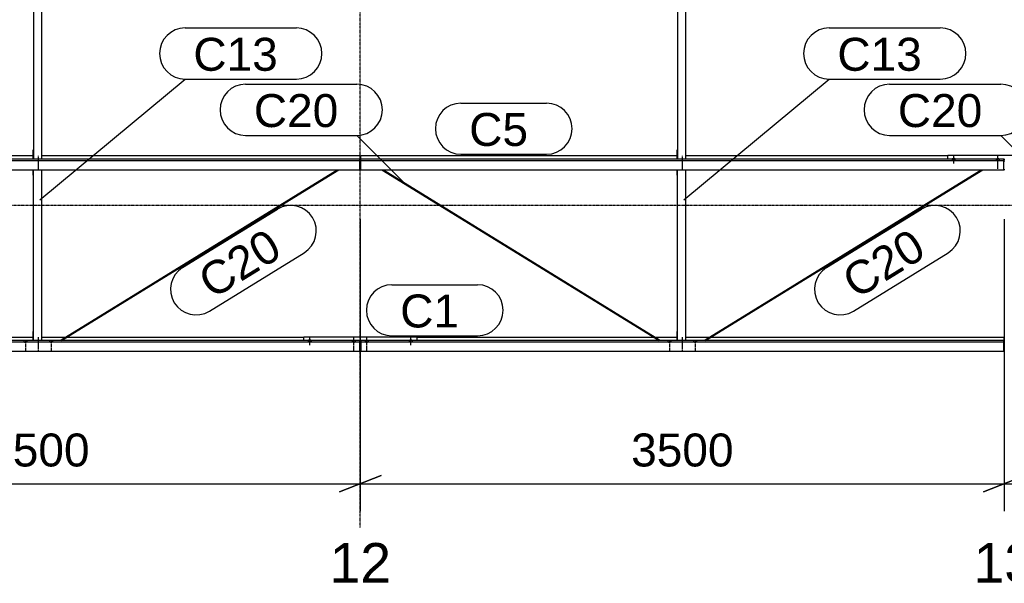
# Model space of a CAD drawing. Header units: millimetres. Extents: x -4888 to 73862, y -29046 to 15504.
# Tile 52 of 111: x 36649 to 42000, y -2054 to 1009. Entities that reach past the tile are written whole.
import ezdxf

# ---------------------------------------------------------------- set-up
doc = ezdxf.new("R2010")
doc.units = ezdxf.units.MM
doc.linetypes.add('DXK_LINE_DOT2', pattern=[3.9198, 1.9599, -1.9599])
doc.linetypes.add('DXK_LINE_DOT3', pattern=[5.9187, 2.979, -0.9799, 0.9799, -0.9799])
doc.styles.add('Arial', font='ARIAL.TTF', dxfattribs={"height": 0.2})

# ---------------------------------------------------------------- blocks, each defined once
blk = doc.blocks.new('Bolt-1953139-18630 - 1282')
at = {"color": 5, "linetype": 'DXK_LINE_DOT2'}
blk.add_line((40250, -717.3), (40250, -759.6), dxfattribs=at)
blk = doc.blocks.new('Part-1953139-18626 - 1282')
at = {"color": 3, "linetype": 'Continuous'}
for p, q in [((40222, 163.5), (40222, 193.1)), ((40222, 163.5), (40224, 163.5)), ((40224, 163.5), (40224, 193.1)), ((40224, -734.9), (40224, 163.5)), ((40269, -734.9), (40269, 193.1)), ((40222, -734.9), (40222, -685.6)), ((40222, -685.6), (40224, -685.6))]:
    blk.add_line(p, q, dxfattribs=at)
blk = doc.blocks.new('GridLine-1953139-4952 - 1282')
at = {"color": 174, "linetype": 'DXK_LINE_DOT3'}
blk.add_line((38500, -1750), (38500, 12340), dxfattribs=at)
at = {"color": 136, "linetype": 'Continuous', "style": 'Arial'}
blk.add_text('12', height=214.89, dxfattribs=at).set_placement((38333.2, -2050))
blk = doc.blocks.new('Part-1953139-17150 - 1282')
at = {"color": 3, "linetype": 'Continuous'}
for p, q in [((38503, -734.9), (38503, -793.2)), ((41997, -734.9), (38503, -734.9)), ((38503, -742.4), (41997, -742.4)), ((38807, -716.2), (40093.5, -716.2)), ((40102.6, -716.2), (40222, -716.2)), ((40269, -716.2), (40397.4, -716.2)), ((40406.5, -716.2), (41997, -716.2)), ((41997, -716.2), (41997, -734.9)), ((41997, -793.2), (41997, -734.9)), ((38503, -793.2), (41997, -793.2))]:
    blk.add_line(p, q, dxfattribs=at)
blk = doc.blocks.new('Part-1953139-17136 - 1282')
at = {"color": 3, "linetype": 'Continuous'}
for p, q in [((35003, -734.9), (35003, -716.2)), ((35003, -716.2), (36593.5, -716.2)), ((35003, -793.2), (35003, -734.9)), ((38497, -734.9), (35003, -734.9)), ((35003, -742.4), (38497, -742.4)), ((36602.6, -716.2), (36722, -716.2)), ((36769, -716.2), (36897.4, -716.2)), ((36906.5, -716.2), (38193, -716.2)), ((38497, -793.2), (38497, -734.9)), ((35003, -793.2), (38497, -793.2))]:
    blk.add_line(p, q, dxfattribs=at)
blk = doc.blocks.new('Bolt-1953139-18021 - 1282')
at = {"color": 5, "linetype": 'Continuous'}
for p, q in [((41965, 228), (41965, 270.3)), ((41956.2, 248.6), (41956, 248.2)), ((41956, 248.2), (41956, 247.7)), ((41956, 247.7), (41956, 247.2)), ((41956, 247.2), (41956.2, 246.8)), ((41956.4, 249.1), (41956.2, 248.6)), ((41956.2, 246.8), (41956.4, 246.3)), ((41956.7, 249.5), (41956.4, 249.1)), ((41956.4, 246.3), (41956.7, 245.9)), ((41957.1, 250), (41956.7, 249.5)), ((41956.7, 245.9), (41957.1, 245.4)), ((41957.5, 250.4), (41957.1, 250)), ((41957.1, 245.4), (41957.5, 245)), ((41958, 250.7), (41957.5, 250.4)), ((41957.5, 245), (41958, 244.7)), ((41958.6, 251.1), (41958, 250.7)), ((41958, 244.7), (41958.6, 244.3)), ((41959.3, 251.4), (41958.6, 251.1)), ((41958.6, 244.3), (41959.3, 244)), ((41960, 251.7), (41959.3, 251.4)), ((41959.3, 244), (41960, 243.7)), ((41960.8, 251.9), (41960, 251.7)), ((41960, 243.7), (41960.8, 243.5)), ((41961.6, 252.1), (41960.8, 251.9)), ((41960.8, 243.5), (41961.6, 243.3)), ((41962.4, 252.3), (41961.6, 252.1)), ((41961.6, 243.3), (41962.4, 243.1)), ((41963.2, 252.4), (41962.4, 252.3)), ((41962.4, 243.1), (41963.2, 243)), ((41964.1, 252.5), (41963.2, 252.4)), ((41963.2, 243), (41964.1, 242.9)), ((41965, 252.5), (41964.1, 252.5)), ((41964.1, 242.9), (41965, 242.9)), ((41965.9, 252.5), (41965, 252.5)), ((41965, 242.9), (41965.9, 242.9)), ((41966.8, 252.4), (41965.9, 252.5)), ((41965.9, 242.9), (41966.8, 243)), ((41967.6, 252.3), (41966.8, 252.4)), ((41966.8, 243), (41967.6, 243.1)), ((41968.4, 252.1), (41967.6, 252.3)), ((41967.6, 243.1), (41968.4, 243.3)), ((41969.2, 251.9), (41968.4, 252.1)), ((41968.4, 243.3), (41969.2, 243.5)), ((41970, 251.7), (41969.2, 251.9)), ((41969.2, 243.5), (41970, 243.7)), ((41970.7, 251.4), (41970, 251.7)), ((41970, 243.7), (41970.7, 244)), ((41971.4, 251.1), (41970.7, 251.4)), ((41970.7, 244), (41971.4, 244.3)), ((41972, 250.7), (41971.4, 251.1)), ((41971.4, 244.3), (41972, 244.7)), ((41972.5, 250.4), (41972, 250.7)), ((41972, 244.7), (41972.5, 245)), ((41972.9, 250), (41972.5, 250.4)), ((41972.5, 245), (41972.9, 245.4)), ((41973.3, 249.5), (41972.9, 250)), ((41972.9, 245.4), (41973.3, 245.9)), ((41973.6, 249.1), (41973.3, 249.5)), ((41973.3, 245.9), (41973.6, 246.3)), ((41973.8, 248.6), (41973.6, 249.1)), ((41973.6, 246.3), (41973.8, 246.8)), ((41974, 248.2), (41973.8, 248.6)), ((41973.8, 246.8), (41974, 247.2)), ((41974, 247.7), (41974, 248.2)), ((41974, 247.2), (41974, 247.7))]:
    blk.add_line(p, q, dxfattribs=at)
blk = doc.blocks.new('Bolt-1953139-19030 - 1282')
at = {"color": 5, "linetype": 'Continuous'}
for p, q in [((40311.2, -737.7), (40311, -738.1)), ((40311, -738.1), (40311, -738.6)), ((40311, -738.6), (40311, -739.1)), ((40311, -739.1), (40311.2, -739.5)), ((40311.4, -737.2), (40311.2, -737.7)), ((40311.2, -739.5), (40311.4, -740)), ((40311.7, -736.8), (40311.4, -737.2)), ((40311.4, -740), (40311.7, -740.4)), ((40312.1, -736.3), (40311.7, -736.8)), ((40311.7, -740.4), (40312.1, -740.8)), ((40312.5, -735.9), (40312.1, -736.3)), ((40312.1, -740.8), (40312.5, -741.2)), ((40313, -735.5), (40312.5, -735.9)), ((40312.5, -741.2), (40313, -741.6)), ((40313.6, -735.2), (40313, -735.5)), ((40313, -741.6), (40313.6, -742)), ((40314.3, -734.9), (40313.6, -735.2)), ((40313.6, -742), (40314.3, -742.3)), ((40315, -734.6), (40314.3, -734.9)), ((40314.3, -742.3), (40315, -742.6)), ((40315.8, -734.4), (40315, -734.6)), ((40315, -742.6), (40315.8, -742.8)), ((40316.6, -734.2), (40315.8, -734.4)), ((40315.8, -742.8), (40316.6, -743)), ((40317.4, -734), (40316.6, -734.2)), ((40316.6, -743), (40317.4, -743.2)), ((40318.2, -733.9), (40317.4, -734)), ((40317.4, -743.2), (40318.2, -743.3)), ((40319.1, -733.8), (40318.2, -733.9)), ((40318.2, -743.3), (40319.1, -743.4)), ((40320, -733.8), (40319.1, -733.8)), ((40319.1, -743.4), (40320, -743.4)), ((40320.9, -733.8), (40320, -733.8)), ((40320, -735.2), (40320, -743.3)), ((40320, -743.4), (40320.9, -743.4)), ((40321.8, -733.9), (40320.9, -733.8)), ((40320.9, -743.4), (40321.8, -743.3)), ((40322.6, -734), (40321.8, -733.9)), ((40321.8, -743.3), (40322.6, -743.2)), ((40323.4, -734.2), (40322.6, -734)), ((40322.6, -743.2), (40323.4, -743)), ((40324.2, -734.4), (40323.4, -734.2)), ((40323.4, -743), (40324.2, -742.8)), ((40325, -734.6), (40324.2, -734.4)), ((40324.2, -742.8), (40325, -742.6)), ((40325.7, -734.9), (40325, -734.6)), ((40325, -742.6), (40325.7, -742.3)), ((40326.4, -735.2), (40325.7, -734.9)), ((40325.7, -742.3), (40326.4, -742)), ((40327, -735.5), (40326.4, -735.2)), ((40326.4, -742), (40327, -741.6)), ((40327.5, -735.9), (40327, -735.5)), ((40327, -741.6), (40327.5, -741.2)), ((40327.9, -736.3), (40327.5, -735.9)), ((40327.5, -741.2), (40327.9, -740.8)), ((40328.3, -736.8), (40327.9, -736.3)), ((40327.9, -740.8), (40328.3, -740.4)), ((40328.6, -737.2), (40328.3, -736.8)), ((40328.3, -740.4), (40328.6, -740)), ((40328.8, -737.7), (40328.6, -737.2)), ((40328.6, -740), (40328.8, -739.5)), ((40329, -738.1), (40328.8, -737.7)), ((40328.8, -739.5), (40329, -739.1)), ((40329, -738.6), (40329, -738.1)), ((40329, -739.1), (40329, -738.6))]:
    blk.add_line(p, q, dxfattribs=at)
blk = doc.blocks.new('GridLine-1953139-4953 - 1282')
at = {"color": 136, "linetype": 'Continuous', "style": 'Arial'}
blk.add_text('13', height=214.89, dxfattribs=at).set_placement((41833.2, -2050))
blk = doc.blocks.new('GridLine-1953139-4960 - 1282')
at = {"color": 174, "linetype": 'DXK_LINE_DOT3'}
blk.add_line((-1750, 0), (64750, 0), dxfattribs=at)
blk = doc.blocks.new('Part-1953139-17137 - 1282')
at = {"color": 3, "linetype": 'Continuous'}
for p, q in [((35307, 270), (36722, 270)), ((36769, 270), (38497, 270)), ((38497, 270), (38497, 251.4)), ((35003, 251.4), (35003, 193.1)), ((38497, 251.4), (35003, 251.4)), ((35003, 243.9), (38497, 243.9)), ((38497, 193.1), (38497, 251.4)), ((35003, 193.1), (38497, 193.1))]:
    blk.add_line(p, q, dxfattribs=at)
blk = doc.blocks.new('Part-1953139-17151 - 1282')
at = {"color": 3, "linetype": 'Continuous'}
for p, q in [((38503, 251.4), (38503, 270)), ((38503, 270), (40222, 270)), ((40269, 270), (41693, 270)), ((38503, 193.1), (38503, 251.4)), ((41997, 251.4), (38503, 251.4)), ((38503, 243.9), (41997, 243.9)), ((41997, 193.1), (41997, 251.4)), ((38503, 193.1), (41997, 193.1))]:
    blk.add_line(p, q, dxfattribs=at)
blk = doc.blocks.new('Bolt-1953139-18022 - 1282')
at = {"color": 5, "linetype": 'DXK_LINE_DOT2'}
blk.add_line((41965, 198.2), (41965, 240.5), dxfattribs=at)
blk = doc.blocks.new('Part-1953139-17990 - 1282')
at = {"color": 3, "linetype": 'Continuous'}
for p, q in [((38193, -734.9), (38193, -713.8)), ((38193, -713.8), (38807, -713.8)), ((38497, -735.7), (38503, -735.7)), ((38497, -744.2), (38503, -744.2)), ((38807, -713.8), (38807, -734.9)), ((38497, -790.7), (38503, -790.7))]:
    blk.add_line(p, q, dxfattribs=at)
blk = doc.blocks.new('Bolt-1953139-17996 - 1282')
at = {"color": 5, "linetype": 'Continuous'}
for p, q in [((38216.2, -736.3), (38216, -736.8)), ((38216, -736.8), (38216, -737.2)), ((38216, -737.2), (38216, -737.7)), ((38216, -737.7), (38216.2, -738.2)), ((38216.4, -735.8), (38216.2, -736.3)), ((38216.2, -738.2), (38216.4, -738.6)), ((38216.7, -735.4), (38216.4, -735.8)), ((38216.4, -738.6), (38216.7, -739.1)), ((38217.1, -735), (38216.7, -735.4)), ((38216.7, -739.1), (38217.1, -739.5)), ((38217.5, -734.6), (38217.1, -735)), ((38217.1, -739.5), (38217.5, -739.9)), ((38218, -734.2), (38217.5, -734.6)), ((38217.5, -739.9), (38218, -740.3)), ((38218.6, -733.8), (38218, -734.2)), ((38218, -740.3), (38218.6, -740.6)), ((38219.3, -733.5), (38218.6, -733.8)), ((38218.6, -740.6), (38219.3, -740.9)), ((38220, -733.3), (38219.3, -733.5)), ((38219.3, -740.9), (38220, -741.2)), ((38220.8, -733), (38220, -733.3)), ((38220, -741.2), (38220.8, -741.5)), ((38221.6, -732.8), (38220.8, -733)), ((38220.8, -741.5), (38221.6, -741.7)), ((38222.4, -732.7), (38221.6, -732.8)), ((38221.6, -741.7), (38222.4, -741.8)), ((38223.2, -732.5), (38222.4, -732.7)), ((38222.4, -741.8), (38223.2, -741.9)), ((38224.1, -732.5), (38223.2, -732.5)), ((38223.2, -741.9), (38224.1, -742)), ((38225, -732.4), (38224.1, -732.5)), ((38224.1, -742), (38225, -742)), ((38225, -759.8), (38225, -717.4)), ((38225.9, -732.5), (38225, -732.4)), ((38225, -742), (38225.9, -742)), ((38226.8, -732.5), (38225.9, -732.5)), ((38225.9, -742), (38226.8, -741.9)), ((38227.6, -732.7), (38226.8, -732.5)), ((38226.8, -741.9), (38227.6, -741.8)), ((38228.4, -732.8), (38227.6, -732.7)), ((38227.6, -741.8), (38228.4, -741.7)), ((38229.2, -733), (38228.4, -732.8)), ((38228.4, -741.7), (38229.2, -741.5)), ((38230, -733.3), (38229.2, -733)), ((38229.2, -741.5), (38230, -741.2)), ((38230.7, -733.5), (38230, -733.3)), ((38230, -741.2), (38230.7, -740.9)), ((38231.4, -733.8), (38230.7, -733.5)), ((38230.7, -740.9), (38231.4, -740.6)), ((38232, -734.2), (38231.4, -733.8)), ((38231.4, -740.6), (38232, -740.3)), ((38232.5, -734.6), (38232, -734.2)), ((38232, -740.3), (38232.5, -739.9)), ((38232.9, -735), (38232.5, -734.6)), ((38232.5, -739.9), (38232.9, -739.5)), ((38233.3, -735.4), (38232.9, -735)), ((38232.9, -739.5), (38233.3, -739.1)), ((38233.6, -735.8), (38233.3, -735.4)), ((38233.3, -739.1), (38233.6, -738.6)), ((38233.8, -736.3), (38233.6, -735.8)), ((38233.6, -738.6), (38233.8, -738.2)), ((38234, -736.8), (38233.8, -736.3)), ((38233.8, -738.2), (38234, -737.7)), ((38234, -737.2), (38234, -736.8)), ((38234, -737.7), (38234, -737.2))]:
    blk.add_line(p, q, dxfattribs=at)
blk = doc.blocks.new('Bolt-1953139-18627 - 1282')
at = {"color": 5, "linetype": 'DXK_LINE_DOT2'}
blk.add_line((40250, 238.4), (40250, 196), dxfattribs=at)
blk = doc.blocks.new('Bolt-1953139-18629 - 1282')
at = {"color": 5, "linetype": 'DXK_LINE_DOT2'}
blk.add_line((40250, -747.1), (40250, -789.4), dxfattribs=at)
blk = doc.blocks.new('Bolt-1953139-18589 - 1282')
at = {"color": 5, "linetype": 'DXK_LINE_DOT2'}
blk.add_line((36750, -747.1), (36750, -789.4), dxfattribs=at)
blk = doc.blocks.new('Bolt-1953139-18587 - 1282')
at = {"color": 5, "linetype": 'DXK_LINE_DOT2'}
blk.add_line((36750, 238.4), (36750, 196), dxfattribs=at)
blk = doc.blocks.new('Bolt-1953139-17993 - 1282')
at = {"color": 5, "linetype": 'Continuous'}
for p, q in [((38456.2, -737.7), (38456, -738.1)), ((38456, -738.1), (38456, -738.6)), ((38456, -738.6), (38456, -739.1)), ((38456, -739.1), (38456.2, -739.5)), ((38456.4, -737.2), (38456.2, -737.7)), ((38456.2, -739.5), (38456.4, -740)), ((38456.7, -736.8), (38456.4, -737.2)), ((38456.4, -740), (38456.7, -740.4)), ((38457.1, -736.3), (38456.7, -736.8)), ((38456.7, -740.4), (38457.1, -740.8)), ((38457.5, -735.9), (38457.1, -736.3)), ((38457.1, -740.8), (38457.5, -741.3)), ((38458, -735.6), (38457.5, -735.9)), ((38457.5, -741.3), (38458, -741.6)), ((38458.6, -735.2), (38458, -735.6)), ((38458, -741.6), (38458.6, -742)), ((38459.3, -734.9), (38458.6, -735.2)), ((38458.6, -742), (38459.3, -742.3)), ((38460, -734.6), (38459.3, -734.9)), ((38459.3, -742.3), (38460, -742.6)), ((38460.8, -734.4), (38460, -734.6)), ((38460, -742.6), (38460.8, -742.8)), ((38461.6, -734.2), (38460.8, -734.4)), ((38460.8, -742.8), (38461.6, -743)), ((38462.4, -734), (38461.6, -734.2)), ((38461.6, -743), (38462.4, -743.2)), ((38463.2, -733.9), (38462.4, -734)), ((38462.4, -743.2), (38463.2, -743.3)), ((38464.1, -733.8), (38463.2, -733.9)), ((38463.2, -743.3), (38464.1, -743.4)), ((38465, -733.8), (38464.1, -733.8)), ((38464.1, -743.4), (38465, -743.4)), ((38465, -758.3), (38465, -716)), ((38465.9, -733.8), (38465, -733.8)), ((38465, -743.4), (38465.9, -743.4)), ((38466.8, -733.9), (38465.9, -733.8)), ((38465.9, -743.4), (38466.8, -743.3)), ((38467.6, -734), (38466.8, -733.9)), ((38466.8, -743.3), (38467.6, -743.2)), ((38468.4, -734.2), (38467.6, -734)), ((38467.6, -743.2), (38468.4, -743)), ((38469.2, -734.4), (38468.4, -734.2)), ((38468.4, -743), (38469.2, -742.8)), ((38470, -734.6), (38469.2, -734.4)), ((38469.2, -742.8), (38470, -742.6)), ((38470.7, -734.9), (38470, -734.6)), ((38470, -742.6), (38470.7, -742.3)), ((38471.4, -735.2), (38470.7, -734.9)), ((38470.7, -742.3), (38471.4, -742)), ((38472, -735.6), (38471.4, -735.2)), ((38471.4, -742), (38472, -741.6)), ((38472.5, -735.9), (38472, -735.6)), ((38472, -741.6), (38472.5, -741.3)), ((38472.9, -736.3), (38472.5, -735.9)), ((38472.5, -741.3), (38472.9, -740.8)), ((38473.3, -736.8), (38472.9, -736.3)), ((38472.9, -740.8), (38473.3, -740.4)), ((38473.6, -737.2), (38473.3, -736.8)), ((38473.3, -740.4), (38473.6, -740)), ((38473.8, -737.7), (38473.6, -737.2)), ((38473.6, -740), (38473.8, -739.5)), ((38474, -738.1), (38473.8, -737.7)), ((38473.8, -739.5), (38474, -739.1)), ((38474, -738.6), (38474, -738.1)), ((38474, -739.1), (38474, -738.6))]:
    blk.add_line(p, q, dxfattribs=at)
blk = doc.blocks.new('Bolt-1953139-17991 - 1282')
at = {"color": 5, "linetype": 'Continuous'}
for p, q in [((38526.2, -737.7), (38526, -738.1)), ((38526, -738.1), (38526, -738.6)), ((38526, -738.6), (38526, -739.1)), ((38526, -739.1), (38526.2, -739.5)), ((38526.4, -737.2), (38526.2, -737.7)), ((38526.2, -739.5), (38526.4, -740)), ((38526.7, -736.8), (38526.4, -737.2)), ((38526.4, -740), (38526.7, -740.4)), ((38527.1, -736.3), (38526.7, -736.8)), ((38526.7, -740.4), (38527.1, -740.8)), ((38527.5, -735.9), (38527.1, -736.3)), ((38527.1, -740.8), (38527.5, -741.2)), ((38528, -735.5), (38527.5, -735.9)), ((38527.5, -741.2), (38528, -741.6)), ((38528.6, -735.2), (38528, -735.5)), ((38528, -741.6), (38528.6, -742)), ((38529.3, -734.9), (38528.6, -735.2)), ((38528.6, -742), (38529.3, -742.3)), ((38530, -734.6), (38529.3, -734.9)), ((38529.3, -742.3), (38530, -742.6)), ((38530.8, -734.4), (38530, -734.6)), ((38530, -742.6), (38530.8, -742.8)), ((38531.6, -734.2), (38530.8, -734.4)), ((38530.8, -742.8), (38531.6, -743)), ((38532.4, -734), (38531.6, -734.2)), ((38531.6, -743), (38532.4, -743.2)), ((38533.2, -733.9), (38532.4, -734)), ((38532.4, -743.2), (38533.2, -743.3)), ((38534.1, -733.8), (38533.2, -733.9)), ((38533.2, -743.3), (38534.1, -743.4)), ((38535, -733.8), (38534.1, -733.8)), ((38534.1, -743.4), (38535, -743.4)), ((38535, -758.3), (38535, -716)), ((38535.9, -733.8), (38535, -733.8)), ((38535, -743.4), (38535.9, -743.4)), ((38536.8, -733.9), (38535.9, -733.8)), ((38535.9, -743.4), (38536.8, -743.3)), ((38537.6, -734), (38536.8, -733.9)), ((38536.8, -743.3), (38537.6, -743.2)), ((38538.4, -734.2), (38537.6, -734)), ((38537.6, -743.2), (38538.4, -743)), ((38539.2, -734.4), (38538.4, -734.2)), ((38538.4, -743), (38539.2, -742.8)), ((38540, -734.6), (38539.2, -734.4)), ((38539.2, -742.8), (38540, -742.6)), ((38540.7, -734.9), (38540, -734.6)), ((38540, -742.6), (38540.7, -742.3)), ((38541.4, -735.2), (38540.7, -734.9)), ((38540.7, -742.3), (38541.4, -742)), ((38542, -735.5), (38541.4, -735.2)), ((38541.4, -742), (38542, -741.6)), ((38542.5, -735.9), (38542, -735.5)), ((38542, -741.6), (38542.5, -741.2)), ((38542.9, -736.3), (38542.5, -735.9)), ((38542.5, -741.2), (38542.9, -740.8)), ((38543.3, -736.8), (38542.9, -736.3)), ((38542.9, -740.8), (38543.3, -740.4)), ((38543.6, -737.2), (38543.3, -736.8)), ((38543.3, -740.4), (38543.6, -740)), ((38543.8, -737.7), (38543.6, -737.2)), ((38543.6, -740), (38543.8, -739.5)), ((38544, -738.1), (38543.8, -737.7)), ((38543.8, -739.5), (38544, -739.1)), ((38544, -738.6), (38544, -738.1)), ((38544, -739.1), (38544, -738.6))]:
    blk.add_line(p, q, dxfattribs=at)
blk = doc.blocks.new('Bolt-1953139-17992 - 1282')
at = {"color": 5, "linetype": 'DXK_LINE_DOT2'}
blk.add_line((38535, -788.1), (38535, -745.8), dxfattribs=at)
blk = doc.blocks.new('Bolt-1953139-17994 - 1282')
at = {"color": 5, "linetype": 'DXK_LINE_DOT2'}
blk.add_line((38465, -788.1), (38465, -745.8), dxfattribs=at)
blk = doc.blocks.new('Bolt-1953139-17995 - 1282')
at = {"color": 5, "linetype": 'Continuous'}
for p, q in [((38766.2, -736.3), (38766, -736.8)), ((38766, -736.8), (38766, -737.2)), ((38766, -737.2), (38766, -737.7)), ((38766, -737.7), (38766.2, -738.2)), ((38766.4, -735.8), (38766.2, -736.3)), ((38766.2, -738.2), (38766.4, -738.6)), ((38766.7, -735.4), (38766.4, -735.8)), ((38766.4, -738.6), (38766.7, -739.1)), ((38767.1, -735), (38766.7, -735.4)), ((38766.7, -739.1), (38767.1, -739.5)), ((38767.5, -734.6), (38767.1, -735)), ((38767.1, -739.5), (38767.5, -739.9)), ((38768, -734.2), (38767.5, -734.6)), ((38767.5, -739.9), (38768, -740.3)), ((38768.6, -733.8), (38768, -734.2)), ((38768, -740.3), (38768.6, -740.6)), ((38769.3, -733.5), (38768.6, -733.8)), ((38768.6, -740.6), (38769.3, -740.9)), ((38770, -733.3), (38769.3, -733.5)), ((38769.3, -740.9), (38770, -741.2)), ((38770.8, -733), (38770, -733.3)), ((38770, -741.2), (38770.8, -741.5)), ((38771.6, -732.8), (38770.8, -733)), ((38770.8, -741.5), (38771.6, -741.7)), ((38772.4, -732.7), (38771.6, -732.8)), ((38771.6, -741.7), (38772.4, -741.8)), ((38773.2, -732.5), (38772.4, -732.7)), ((38772.4, -741.8), (38773.2, -741.9)), ((38774.1, -732.5), (38773.2, -732.5)), ((38773.2, -741.9), (38774.1, -742)), ((38775, -732.4), (38774.1, -732.5)), ((38774.1, -742), (38775, -742)), ((38775, -759.8), (38775, -717.4)), ((38775.9, -732.5), (38775, -732.4)), ((38775, -742), (38775.9, -742)), ((38776.8, -732.5), (38775.9, -732.5)), ((38775.9, -742), (38776.8, -741.9)), ((38777.6, -732.7), (38776.8, -732.5)), ((38776.8, -741.9), (38777.6, -741.8)), ((38778.4, -732.8), (38777.6, -732.7)), ((38777.6, -741.8), (38778.4, -741.7)), ((38779.2, -733), (38778.4, -732.8)), ((38778.4, -741.7), (38779.2, -741.5)), ((38780, -733.3), (38779.2, -733)), ((38779.2, -741.5), (38780, -741.2)), ((38780.7, -733.5), (38780, -733.3)), ((38780, -741.2), (38780.7, -740.9)), ((38781.4, -733.8), (38780.7, -733.5)), ((38780.7, -740.9), (38781.4, -740.6)), ((38782, -734.2), (38781.4, -733.8)), ((38781.4, -740.6), (38782, -740.3)), ((38782.5, -734.6), (38782, -734.2)), ((38782, -740.3), (38782.5, -739.9)), ((38782.9, -735), (38782.5, -734.6)), ((38782.5, -739.9), (38782.9, -739.5)), ((38783.3, -735.4), (38782.9, -735)), ((38782.9, -739.5), (38783.3, -739.1)), ((38783.6, -735.8), (38783.3, -735.4)), ((38783.3, -739.1), (38783.6, -738.6)), ((38783.8, -736.3), (38783.6, -735.8)), ((38783.6, -738.6), (38783.8, -738.2)), ((38784, -736.8), (38783.8, -736.3)), ((38783.8, -738.2), (38784, -737.7)), ((38784, -737.2), (38784, -736.8)), ((38784, -737.7), (38784, -737.2))]:
    blk.add_line(p, q, dxfattribs=at)
blk = doc.blocks.new('Part-1953139-18018 - 1282')
at = {"color": 3, "linetype": 'Continuous'}
for p, q in [((41693, 251.4), (41693, 272.5)), ((41693, 272.5), (42307, 272.5)), ((42307, 272.5), (42307, 251.4)), ((41997, 250.6), (42003, 250.6)), ((41997, 242.1), (42003, 242.1)), ((41997, 195.5), (42003, 195.5))]:
    blk.add_line(p, q, dxfattribs=at)
blk = doc.blocks.new('Bolt-1953139-18024 - 1282')
at = {"color": 5, "linetype": 'Continuous'}
for p, q in [((41725, 226.5), (41725, 268.9)), ((41716.2, 250), (41716, 249.5)), ((41716, 249.5), (41716, 249.1)), ((41716, 249.1), (41716, 248.6)), ((41716, 248.6), (41716.2, 248.1)), ((41716.4, 250.4), (41716.2, 250)), ((41716.2, 248.1), (41716.4, 247.7)), ((41716.7, 250.9), (41716.4, 250.4)), ((41716.4, 247.7), (41716.7, 247.2)), ((41717.1, 251.3), (41716.7, 250.9)), ((41716.7, 247.2), (41717.1, 246.8)), ((41717.5, 251.7), (41717.1, 251.3)), ((41717.1, 246.8), (41717.5, 246.4)), ((41718, 252.1), (41717.5, 251.7)), ((41717.5, 246.4), (41718, 246)), ((41718.6, 252.4), (41718, 252.1)), ((41718, 246), (41718.6, 245.7)), ((41719.3, 252.8), (41718.6, 252.4)), ((41718.6, 245.7), (41719.3, 245.3)), ((41720, 253), (41719.3, 252.8)), ((41719.3, 245.3), (41720, 245.1)), ((41720.8, 253.3), (41720, 253)), ((41720, 245.1), (41720.8, 244.8)), ((41721.6, 253.5), (41720.8, 253.3)), ((41720.8, 244.8), (41721.6, 244.6)), ((41722.4, 253.6), (41721.6, 253.5)), ((41721.6, 244.6), (41722.4, 244.5)), ((41723.2, 253.7), (41722.4, 253.6)), ((41722.4, 244.5), (41723.2, 244.4)), ((41724.1, 253.8), (41723.2, 253.7)), ((41723.2, 244.4), (41724.1, 244.3)), ((41725, 253.8), (41724.1, 253.8)), ((41724.1, 244.3), (41725, 244.3)), ((41725.9, 253.8), (41725, 253.8)), ((41725, 244.3), (41725.9, 244.3)), ((41726.8, 253.7), (41725.9, 253.8)), ((41725.9, 244.3), (41726.8, 244.4)), ((41727.6, 253.6), (41726.8, 253.7)), ((41726.8, 244.4), (41727.6, 244.5)), ((41728.4, 253.5), (41727.6, 253.6)), ((41727.6, 244.5), (41728.4, 244.6)), ((41729.2, 253.3), (41728.4, 253.5)), ((41728.4, 244.6), (41729.2, 244.8)), ((41730, 253), (41729.2, 253.3)), ((41729.2, 244.8), (41730, 245.1)), ((41730.7, 252.8), (41730, 253)), ((41730, 245.1), (41730.7, 245.3)), ((41731.4, 252.4), (41730.7, 252.8)), ((41730.7, 245.3), (41731.4, 245.7)), ((41732, 252.1), (41731.4, 252.4)), ((41731.4, 245.7), (41732, 246)), ((41732.5, 251.7), (41732, 252.1)), ((41732, 246), (41732.5, 246.4)), ((41732.9, 251.3), (41732.5, 251.7)), ((41732.5, 246.4), (41732.9, 246.8)), ((41733.3, 250.9), (41732.9, 251.3)), ((41732.9, 246.8), (41733.3, 247.2)), ((41733.6, 250.4), (41733.3, 250.9)), ((41733.3, 247.2), (41733.6, 247.7)), ((41733.8, 250), (41733.6, 250.4)), ((41733.6, 247.7), (41733.8, 248.1)), ((41734, 249.5), (41733.8, 250)), ((41733.8, 248.1), (41734, 248.6)), ((41734, 249.1), (41734, 249.5)), ((41734, 248.6), (41734, 249.1))]:
    blk.add_line(p, q, dxfattribs=at)
blk = doc.blocks.new('Part-1953139-19026 - 1282')
at = {"color": 3, "linetype": 'Continuous'}
for p, q in [((40373.8, -730.8), (41874, 193.1)), ((40376.2, -734.9), (41883.1, 193.1)), ((40373.5, -731.2), (40373.8, -730.8)), ((40373.9, -732.6), (40373.5, -731.2)), ((40375, -734.2), (40373.9, -732.6)), ((40375.8, -734.9), (40375, -734.2))]:
    blk.add_line(p, q, dxfattribs=at)
blk = doc.blocks.new('Part-1953139-18586 - 1282')
at = {"color": 3, "linetype": 'Continuous'}
for p, q in [((36722, 163.5), (36722, 193.1)), ((36722, 163.5), (36724, 163.5)), ((36724, 163.5), (36724, 193.1)), ((36724, -734.9), (36724, 163.5)), ((36769, -734.9), (36769, 193.1)), ((36722, -734.9), (36722, -685.6)), ((36722, -685.6), (36724, -685.6))]:
    blk.add_line(p, q, dxfattribs=at)
blk = doc.blocks.new('Bolt-1953139-18588 - 1282')
at = {"color": 5, "linetype": 'DXK_LINE_DOT2'}
blk.add_line((36750, 268.2), (36750, 225.9), dxfattribs=at)
blk = doc.blocks.new('Bolt-1953139-18590 - 1282')
at = {"color": 5, "linetype": 'DXK_LINE_DOT2'}
blk.add_line((36750, -717.3), (36750, -759.6), dxfattribs=at)
blk = doc.blocks.new('Part-1953139-18591 - 1282')
at = {"color": 3, "linetype": 'Continuous'}
for p, q in [((36722, 1196.4), (36722, 1226)), ((36722, 1196.4), (36724, 1196.4)), ((36724, 1196.4), (36724, 1226)), ((36724, 1196.4), (36724, 251.4)), ((36769, 251.4), (36769, 1226)), ((36722, 251.4), (36722, 300.7)), ((36722, 300.7), (36724, 300.7))]:
    blk.add_line(p, q, dxfattribs=at)
blk = doc.blocks.new('Bolt-1953139-18628 - 1282')
at = {"color": 5, "linetype": 'DXK_LINE_DOT2'}
blk.add_line((40250, 268.2), (40250, 225.9), dxfattribs=at)
blk = doc.blocks.new('Part-1953139-18631 - 1282')
at = {"color": 3, "linetype": 'Continuous'}
for p, q in [((40222, 1196.4), (40222, 1226)), ((40222, 1196.4), (40224, 1196.4)), ((40224, 1196.4), (40224, 1226)), ((40224, 1196.4), (40224, 251.4)), ((40269, 251.4), (40269, 1226)), ((40222, 251.4), (40222, 300.7)), ((40222, 300.7), (40224, 300.7))]:
    blk.add_line(p, q, dxfattribs=at)
blk = doc.blocks.new('Bolt-1953139-19024 - 1282')
at = {"color": 5, "linetype": 'Continuous'}
for p, q in [((36811.2, -737.7), (36811, -738.1)), ((36811, -738.1), (36811, -738.6)), ((36811, -738.6), (36811, -739.1)), ((36811, -739.1), (36811.2, -739.5)), ((36811.4, -737.2), (36811.2, -737.7)), ((36811.2, -739.5), (36811.4, -740)), ((36811.7, -736.8), (36811.4, -737.2)), ((36811.4, -740), (36811.7, -740.4)), ((36812.1, -736.3), (36811.7, -736.8)), ((36811.7, -740.4), (36812.1, -740.8)), ((36812.5, -735.9), (36812.1, -736.3)), ((36812.1, -740.8), (36812.5, -741.2)), ((36813, -735.5), (36812.5, -735.9)), ((36812.5, -741.2), (36813, -741.6)), ((36813.6, -735.2), (36813, -735.5)), ((36813, -741.6), (36813.6, -742)), ((36814.3, -734.9), (36813.6, -735.2)), ((36813.6, -742), (36814.3, -742.3)), ((36815, -734.6), (36814.3, -734.9)), ((36814.3, -742.3), (36815, -742.6)), ((36815.8, -734.4), (36815, -734.6)), ((36815, -742.6), (36815.8, -742.8)), ((36816.6, -734.2), (36815.8, -734.4)), ((36815.8, -742.8), (36816.6, -743)), ((36817.4, -734), (36816.6, -734.2)), ((36816.6, -743), (36817.4, -743.2)), ((36818.2, -733.9), (36817.4, -734)), ((36817.4, -743.2), (36818.2, -743.3)), ((36819.1, -733.8), (36818.2, -733.9)), ((36818.2, -743.3), (36819.1, -743.4)), ((36820, -733.8), (36819.1, -733.8)), ((36819.1, -743.4), (36820, -743.4)), ((36820.9, -733.8), (36820, -733.8)), ((36820, -735.2), (36820, -743.3)), ((36820, -743.4), (36820.9, -743.4)), ((36821.8, -733.9), (36820.9, -733.8)), ((36820.9, -743.4), (36821.8, -743.3)), ((36822.6, -734), (36821.8, -733.9)), ((36821.8, -743.3), (36822.6, -743.2)), ((36823.4, -734.2), (36822.6, -734)), ((36822.6, -743.2), (36823.4, -743)), ((36824.2, -734.4), (36823.4, -734.2)), ((36823.4, -743), (36824.2, -742.8)), ((36825, -734.6), (36824.2, -734.4)), ((36824.2, -742.8), (36825, -742.6)), ((36825.7, -734.9), (36825, -734.6)), ((36825, -742.6), (36825.7, -742.3)), ((36826.4, -735.2), (36825.7, -734.9)), ((36825.7, -742.3), (36826.4, -742)), ((36827, -735.5), (36826.4, -735.2)), ((36826.4, -742), (36827, -741.6)), ((36827.5, -735.9), (36827, -735.5)), ((36827, -741.6), (36827.5, -741.2)), ((36827.9, -736.3), (36827.5, -735.9)), ((36827.5, -741.2), (36827.9, -740.8)), ((36828.3, -736.8), (36827.9, -736.3)), ((36827.9, -740.8), (36828.3, -740.4)), ((36828.6, -737.2), (36828.3, -736.8)), ((36828.3, -740.4), (36828.6, -740)), ((36828.8, -737.7), (36828.6, -737.2)), ((36828.6, -740), (36828.8, -739.5)), ((36829, -738.1), (36828.8, -737.7)), ((36828.8, -739.5), (36829, -739.1)), ((36829, -738.6), (36829, -738.1)), ((36829, -739.1), (36829, -738.6))]:
    blk.add_line(p, q, dxfattribs=at)
blk = doc.blocks.new('Bolt-1953139-19028 - 1282')
at = {"color": 5, "linetype": 'Continuous'}
for p, q in [((40171.2, -737.7), (40171, -738.1)), ((40171, -738.1), (40171, -738.6)), ((40171, -738.6), (40171, -739.1)), ((40171, -739.1), (40171.2, -739.5)), ((40171.4, -737.2), (40171.2, -737.7)), ((40171.2, -739.5), (40171.4, -740)), ((40171.7, -736.8), (40171.4, -737.2)), ((40171.4, -740), (40171.7, -740.4)), ((40172.1, -736.3), (40171.7, -736.8)), ((40171.7, -740.4), (40172.1, -740.8)), ((40172.5, -735.9), (40172.1, -736.3)), ((40172.1, -740.8), (40172.5, -741.2)), ((40173, -735.5), (40172.5, -735.9)), ((40172.5, -741.2), (40173, -741.6)), ((40173.6, -735.2), (40173, -735.5)), ((40173, -741.6), (40173.6, -742)), ((40174.3, -734.9), (40173.6, -735.2)), ((40173.6, -742), (40174.3, -742.3)), ((40175, -734.6), (40174.3, -734.9)), ((40174.3, -742.3), (40175, -742.6)), ((40175.8, -734.4), (40175, -734.6)), ((40175, -742.6), (40175.8, -742.8)), ((40176.6, -734.2), (40175.8, -734.4)), ((40175.8, -742.8), (40176.6, -743)), ((40177.4, -734), (40176.6, -734.2)), ((40176.6, -743), (40177.4, -743.2)), ((40178.2, -733.9), (40177.4, -734)), ((40177.4, -743.2), (40178.2, -743.3)), ((40179.1, -733.8), (40178.2, -733.9)), ((40178.2, -743.3), (40179.1, -743.4)), ((40180, -733.8), (40179.1, -733.8)), ((40179.1, -743.4), (40180, -743.4)), ((40180.9, -733.8), (40180, -733.8)), ((40180, -735.2), (40180, -743.3)), ((40180, -743.4), (40180.9, -743.4)), ((40181.8, -733.9), (40180.9, -733.8)), ((40180.9, -743.4), (40181.8, -743.3)), ((40182.6, -734), (40181.8, -733.9)), ((40181.8, -743.3), (40182.6, -743.2)), ((40183.4, -734.2), (40182.6, -734)), ((40182.6, -743.2), (40183.4, -743)), ((40184.2, -734.4), (40183.4, -734.2)), ((40183.4, -743), (40184.2, -742.8)), ((40185, -734.6), (40184.2, -734.4)), ((40184.2, -742.8), (40185, -742.6)), ((40185.7, -734.9), (40185, -734.6)), ((40185, -742.6), (40185.7, -742.3)), ((40186.4, -735.2), (40185.7, -734.9)), ((40185.7, -742.3), (40186.4, -742)), ((40187, -735.5), (40186.4, -735.2)), ((40186.4, -742), (40187, -741.6)), ((40187.5, -735.9), (40187, -735.5)), ((40187, -741.6), (40187.5, -741.2)), ((40187.9, -736.3), (40187.5, -735.9)), ((40187.5, -741.2), (40187.9, -740.8)), ((40188.3, -736.8), (40187.9, -736.3)), ((40187.9, -740.8), (40188.3, -740.4)), ((40188.6, -737.2), (40188.3, -736.8)), ((40188.3, -740.4), (40188.6, -740)), ((40188.8, -737.7), (40188.6, -737.2)), ((40188.6, -740), (40188.8, -739.5)), ((40189, -738.1), (40188.8, -737.7)), ((40188.8, -739.5), (40189, -739.1)), ((40189, -738.6), (40189, -738.1)), ((40189, -739.1), (40189, -738.6))]:
    blk.add_line(p, q, dxfattribs=at)
blk = doc.blocks.new('Part-1953139-19025 - 1282')
at = {"color": 3, "linetype": 'Continuous'}
for p, q in [((38616.9, 193.1), (40123.8, -734.9)), ((38626, 193.1), (40126.2, -730.8)), ((40125, -734.2), (40124.2, -734.9)), ((40126.1, -732.6), (40125, -734.2)), ((40126.5, -731.2), (40126.1, -732.6)), ((40126.2, -730.8), (40126.5, -731.2))]:
    blk.add_line(p, q, dxfattribs=at)
blk = doc.blocks.new('Bolt-1953139-19029 - 1282')
at = {"color": 5, "linetype": 'DXK_LINE_DOT2'}
blk.add_line((40320, -747.9), (40320, -790.2), dxfattribs=at)
blk = doc.blocks.new('Bolt-1953139-19021 - 1282')
at = {"color": 5, "linetype": 'DXK_LINE_DOT2'}
blk.add_line((36680, -747.9), (36680, -790.2), dxfattribs=at)
blk = doc.blocks.new('Part-1953139-19020 - 1282')
at = {"color": 3, "linetype": 'Continuous'}
for p, q in [((36873.8, -730.8), (38374, 193.1)), ((36876.2, -734.9), (38383.1, 193.1)), ((36873.5, -731.2), (36873.8, -730.8)), ((36873.9, -732.6), (36873.5, -731.2)), ((36875, -734.2), (36873.9, -732.6)), ((36875.8, -734.9), (36875, -734.2))]:
    blk.add_line(p, q, dxfattribs=at)
blk = doc.blocks.new('Bolt-1953139-19022 - 1282')
at = {"color": 5, "linetype": 'Continuous'}
for p, q in [((36671.2, -737.7), (36671, -738.1)), ((36671, -738.1), (36671, -738.6)), ((36671, -738.6), (36671, -739.1)), ((36671, -739.1), (36671.2, -739.5)), ((36671.4, -737.2), (36671.2, -737.7)), ((36671.2, -739.5), (36671.4, -740)), ((36671.7, -736.8), (36671.4, -737.2)), ((36671.4, -740), (36671.7, -740.4)), ((36672.1, -736.3), (36671.7, -736.8)), ((36671.7, -740.4), (36672.1, -740.8)), ((36672.5, -735.9), (36672.1, -736.3)), ((36672.1, -740.8), (36672.5, -741.2)), ((36673, -735.5), (36672.5, -735.9)), ((36672.5, -741.2), (36673, -741.6)), ((36673.6, -735.2), (36673, -735.5)), ((36673, -741.6), (36673.6, -742)), ((36674.3, -734.9), (36673.6, -735.2)), ((36673.6, -742), (36674.3, -742.3)), ((36675, -734.6), (36674.3, -734.9)), ((36674.3, -742.3), (36675, -742.6)), ((36675.8, -734.4), (36675, -734.6)), ((36675, -742.6), (36675.8, -742.8)), ((36676.6, -734.2), (36675.8, -734.4)), ((36675.8, -742.8), (36676.6, -743)), ((36677.4, -734), (36676.6, -734.2)), ((36676.6, -743), (36677.4, -743.2)), ((36678.2, -733.9), (36677.4, -734)), ((36677.4, -743.2), (36678.2, -743.3)), ((36679.1, -733.8), (36678.2, -733.9)), ((36678.2, -743.3), (36679.1, -743.4)), ((36680, -733.8), (36679.1, -733.8)), ((36679.1, -743.4), (36680, -743.4)), ((36680.9, -733.8), (36680, -733.8)), ((36680, -735.2), (36680, -743.3)), ((36680, -743.4), (36680.9, -743.4)), ((36681.8, -733.9), (36680.9, -733.8)), ((36680.9, -743.4), (36681.8, -743.3)), ((36682.6, -734), (36681.8, -733.9)), ((36681.8, -743.3), (36682.6, -743.2)), ((36683.4, -734.2), (36682.6, -734)), ((36682.6, -743.2), (36683.4, -743)), ((36684.2, -734.4), (36683.4, -734.2)), ((36683.4, -743), (36684.2, -742.8)), ((36685, -734.6), (36684.2, -734.4)), ((36684.2, -742.8), (36685, -742.6)), ((36685.7, -734.9), (36685, -734.6)), ((36685, -742.6), (36685.7, -742.3)), ((36686.4, -735.2), (36685.7, -734.9)), ((36685.7, -742.3), (36686.4, -742)), ((36687, -735.5), (36686.4, -735.2)), ((36686.4, -742), (36687, -741.6)), ((36687.5, -735.9), (36687, -735.5)), ((36687, -741.6), (36687.5, -741.2)), ((36687.9, -736.3), (36687.5, -735.9)), ((36687.5, -741.2), (36687.9, -740.8)), ((36688.3, -736.8), (36687.9, -736.3)), ((36687.9, -740.8), (36688.3, -740.4)), ((36688.6, -737.2), (36688.3, -736.8)), ((36688.3, -740.4), (36688.6, -740)), ((36688.8, -737.7), (36688.6, -737.2)), ((36688.6, -740), (36688.8, -739.5)), ((36689, -738.1), (36688.8, -737.7)), ((36688.8, -739.5), (36689, -739.1)), ((36689, -738.6), (36689, -738.1)), ((36689, -739.1), (36689, -738.6))]:
    blk.add_line(p, q, dxfattribs=at)
blk = doc.blocks.new('Bolt-1953139-19023 - 1282')
at = {"color": 5, "linetype": 'DXK_LINE_DOT2'}
blk.add_line((36820, -747.9), (36820, -790.2), dxfattribs=at)
blk = doc.blocks.new('Bolt-1953139-19027 - 1282')
at = {"color": 5, "linetype": 'DXK_LINE_DOT2'}
blk.add_line((40180, -747.9), (40180, -790.2), dxfattribs=at)
blk = doc.blocks.new('StraightDimension-1953139-4969 - 1282')
at = {"color": 5, "linetype": 'Continuous'}
for p, q in [((38500, -75), (38500, -1662.7)), ((42000, -75), (42000, -1662.7)), ((38612.5, -1467.7), (38387.5, -1557.7)), ((41887.5, -1557.7), (42112.5, -1467.7)), ((38500, -1512.7), (42000, -1512.7))]:
    blk.add_line(p, q, dxfattribs=at)
at = {"color": 0}
blk.add_wipeout([(40565.5, -1456.5), (40565.5, -1194), (39934.5, -1194), (39934.5, -1456.5)], dxfattribs=at)
at = {"color": 1, "style": 'Arial'}
blk.add_text('3500', height=179.08, dxfattribs=at).set_placement((39972, -1419))
blk = doc.blocks.new('StraightDimension-1953139-4968 - 1282')
at = {"color": 5, "linetype": 'Continuous'}
for p, q in [((42000, -75), (42000, -1662.7)), ((45500, -75), (45500, -1662.7)), ((42112.5, -1467.7), (41887.5, -1557.7)), ((45387.5, -1557.7), (45612.5, -1467.7)), ((42000, -1512.7), (45500, -1512.7))]:
    blk.add_line(p, q, dxfattribs=at)
at = {"color": 0}
blk.add_wipeout([(44065.5, -1456.5), (44065.5, -1194), (43434.5, -1194), (43434.5, -1456.5)], dxfattribs=at)
at = {"color": 1, "style": 'Arial'}
blk.add_text('3500', height=179.08, dxfattribs=at).set_placement((43472, -1419))
blk = doc.blocks.new('StraightDimension-1953139-4970 - 1282')
at = {"color": 5, "linetype": 'Continuous'}
for p, q in [((35000, -75), (35000, -1662.7)), ((38500, -75), (38500, -1662.7)), ((35112.5, -1467.7), (34887.5, -1557.7)), ((38387.5, -1557.7), (38612.5, -1467.7)), ((35000, -1512.7), (38500, -1512.7))]:
    blk.add_line(p, q, dxfattribs=at)
at = {"color": 0}
blk.add_wipeout([(37065.5, -1456.5), (37065.5, -1194), (36434.5, -1194), (36434.5, -1456.5)], dxfattribs=at)
at = {"color": 1, "style": 'Arial'}
blk.add_text('3500', height=179.08, dxfattribs=at).set_placement((36472, -1419))
blk = doc.blocks.new('Mark-1953139-19319 - 1282')
at = {"color": 136, "linetype": 'Continuous'}
for p, q in [((39046.7, 555.1), (39512.5, 555.1)), ((39046.7, 277.6), (39512.5, 277.6))]:
    blk.add_line(p, q, dxfattribs=at)
for centre, radius, start, end in [((39046.7, 416.3), 138.8, 90, 270), ((39512.5, 416.3), 138.7, 270, 90)]:
    blk.add_arc(centre, radius, start, end, dxfattribs=at)
at = {"color": 0}
blk.add_wipeout([(39411.3, 322.6), (39411.3, 510.1), (39091.7, 510.1), (39091.7, 322.6)], dxfattribs=at)
blk.add_wipeout([(39411.3, 322.6), (39411.3, 510.1), (39091.7, 510.1), (39091.7, 322.6)], dxfattribs=at)
at = {"color": 2, "style": 'Arial'}
blk.add_text('C5', height=179.08, dxfattribs=at).set_placement((39091.7, 322.6))
blk = doc.blocks.new('Mark-1953139-19831 - 1282')
at = {"color": 136, "linetype": 'Continuous'}
for p, q in [((41376.4, 657.7), (41981.1, 657.7)), ((41376.4, 380.2), (41981.1, 380.2)), ((42246.3, 115), (41981.1, 380.2))]:
    blk.add_line(p, q, dxfattribs=at)
for centre, start, end in [((41376.4, 518.9), 90, 270), ((41981.1, 518.9), 270, 90)]:
    blk.add_arc(centre, 138.7, start, end, dxfattribs=at)
at = {"color": 0}
blk.add_wipeout([(41879.9, 425.2), (41879.9, 612.7), (41421.4, 612.7), (41421.4, 425.2)], dxfattribs=at)
blk.add_wipeout([(41879.9, 425.2), (41879.9, 612.7), (41421.4, 612.7), (41421.4, 425.2)], dxfattribs=at)
at = {"color": 2, "style": 'Arial'}
blk.add_text('C20', height=179.08, dxfattribs=at).set_placement((41421.4, 425.2))
blk = doc.blocks.new('Mark-1953139-19830 - 1282')
at = {"color": 0}
blk.add_wipeout([(41585.1, -272.3), (41486.8, -112.6), (41096.4, -353), (41194.7, -512.7)], dxfattribs=at)
blk.add_wipeout([(41585.1, -272.3), (41486.8, -112.6), (41096.4, -353), (41194.7, -512.7)], dxfattribs=at)
at = {"color": 136, "linetype": 'Continuous'}
for p, q in [((41034.5, -338.3), (41549.4, -21.2)), ((41180, -574.6), (41694.9, -257.5))]:
    blk.add_line(p, q, dxfattribs=at)
for centre, start, end in [((41622.2, -139.3), 301.626, 121.626), ((41107.2, -456.5), 121.626, 301.626)]:
    blk.add_arc(centre, 138.8, start, end, dxfattribs=at)
at = {"color": 2, "style": 'Arial'}
blk.add_text('C20', height=179.08, rotation=31.6273, dxfattribs=at).set_placement((41194.7, -512.7))
blk = doc.blocks.new('Mark-1953139-19828 - 1282')
at = {"color": 0}
blk.add_wipeout([(38085.1, -272.3), (37986.8, -112.6), (37596.4, -353), (37694.7, -512.7)], dxfattribs=at)
blk.add_wipeout([(38085.1, -272.3), (37986.8, -112.6), (37596.4, -353), (37694.7, -512.7)], dxfattribs=at)
at = {"color": 136, "linetype": 'Continuous'}
for p, q in [((37534.5, -338.3), (38049.4, -21.2)), ((37680, -574.6), (38194.9, -257.5))]:
    blk.add_line(p, q, dxfattribs=at)
for centre, start, end in [((38122.2, -139.3), 301.626, 121.626), ((37607.2, -456.5), 121.626, 301.626)]:
    blk.add_arc(centre, 138.8, start, end, dxfattribs=at)
at = {"color": 2, "style": 'Arial'}
blk.add_text('C20', height=179.08, rotation=31.6273, dxfattribs=at).set_placement((37694.7, -512.7))
blk = doc.blocks.new('Mark-1953139-19682 - 1282')
at = {"color": 136, "linetype": 'Continuous'}
for p, q in [((37547.6, 963.5), (38152.3, 963.5)), ((36757.7, 30), (37547.6, 686)), ((37547.6, 686), (38152.3, 686))]:
    blk.add_line(p, q, dxfattribs=at)
for centre, start, end in [((37547.6, 824.8), 90, 270), ((38152.3, 824.8), 270, 90)]:
    blk.add_arc(centre, 138.7, start, end, dxfattribs=at)
at = {"color": 0}
blk.add_wipeout([(38051.1, 731), (38051.1, 918.5), (37592.6, 918.5), (37592.6, 731)], dxfattribs=at)
blk.add_wipeout([(38051.1, 731), (38051.1, 918.5), (37592.6, 918.5), (37592.6, 731)], dxfattribs=at)
at = {"color": 2, "style": 'Arial'}
blk.add_text('C13', height=179.08, dxfattribs=at).set_placement((37592.6, 731))
blk = doc.blocks.new('Mark-1953139-19318 - 1282')
at = {"color": 136, "linetype": 'Continuous'}
for p, q in [((38671.7, -431.2), (39137.5, -431.2)), ((38671.7, -708.7), (39137.5, -708.7))]:
    blk.add_line(p, q, dxfattribs=at)
for centre, radius, start, end in [((38671.7, -570), 138.8, 90, 270), ((39137.5, -570), 138.7, 270, 90)]:
    blk.add_arc(centre, radius, start, end, dxfattribs=at)
at = {"color": 0}
blk.add_wipeout([(39036.3, -663.7), (39036.3, -476.2), (38716.7, -476.2), (38716.7, -663.7)], dxfattribs=at)
blk.add_wipeout([(39036.3, -663.7), (39036.3, -476.2), (38716.7, -476.2), (38716.7, -663.7)], dxfattribs=at)
at = {"color": 2, "style": 'Arial'}
blk.add_text('C1', height=179.08, dxfattribs=at).set_placement((38716.7, -663.7))
blk = doc.blocks.new('Mark-1953139-19694 - 1282')
at = {"color": 136, "linetype": 'Continuous'}
for p, q in [((41047.6, 963.5), (41652.3, 963.5)), ((40257.7, 30), (41047.6, 686)), ((41047.6, 686), (41652.3, 686))]:
    blk.add_line(p, q, dxfattribs=at)
for centre, start, end in [((41047.6, 824.8), 90, 270), ((41652.3, 824.8), 270, 90)]:
    blk.add_arc(centre, 138.7, start, end, dxfattribs=at)
at = {"color": 0}
blk.add_wipeout([(41551.1, 731), (41551.1, 918.5), (41092.6, 918.5), (41092.6, 731)], dxfattribs=at)
blk.add_wipeout([(41551.1, 731), (41551.1, 918.5), (41092.6, 918.5), (41092.6, 731)], dxfattribs=at)
at = {"color": 2, "style": 'Arial'}
blk.add_text('C13', height=179.08, dxfattribs=at).set_placement((41092.6, 731))
blk = doc.blocks.new('Mark-1953139-19829 - 1282')
at = {"color": 136, "linetype": 'Continuous'}
for p, q in [((37876.4, 657.7), (38481.1, 657.7)), ((37876.4, 380.2), (38481.1, 380.2)), ((38746.3, 115), (38481.1, 380.2))]:
    blk.add_line(p, q, dxfattribs=at)
for centre, start, end in [((37876.4, 518.9), 90, 270), ((38481.1, 518.9), 270, 90)]:
    blk.add_arc(centre, 138.7, start, end, dxfattribs=at)
at = {"color": 0}
blk.add_wipeout([(38379.9, 425.2), (38379.9, 612.7), (37921.4, 612.7), (37921.4, 425.2)], dxfattribs=at)
blk.add_wipeout([(38379.9, 425.2), (38379.9, 612.7), (37921.4, 612.7), (37921.4, 425.2)], dxfattribs=at)
at = {"color": 2, "style": 'Arial'}
blk.add_text('C20', height=179.08, dxfattribs=at).set_placement((37921.4, 425.2))

msp = doc.modelspace()

# ---------------------------------------------------------------- block references
for name in ['GridLine-1953139-4952 - 1282', 'GridLine-1953139-4953 - 1282', 'Part-1953139-18591 - 1282', 'Part-1953139-18631 - 1282', 'Part-1953139-17137 - 1282', 'Bolt-1953139-18588 - 1282', 'Part-1953139-17151 - 1282', 'Bolt-1953139-18628 - 1282', 'Part-1953139-18018 - 1282', 'Bolt-1953139-18024 - 1282', 'Bolt-1953139-18021 - 1282', 'Bolt-1953139-18587 - 1282', 'Bolt-1953139-18627 - 1282', 'Bolt-1953139-18022 - 1282', 'Part-1953139-18586 - 1282', 'Part-1953139-19020 - 1282', 'Part-1953139-19025 - 1282', 'Part-1953139-18626 - 1282', 'Part-1953139-19026 - 1282', 'GridLine-1953139-4960 - 1282', 'Part-1953139-17136 - 1282', 'Bolt-1953139-19022 - 1282', 'Bolt-1953139-19021 - 1282', 'Bolt-1953139-18590 - 1282', 'Bolt-1953139-18589 - 1282', 'Bolt-1953139-19024 - 1282', 'Bolt-1953139-19023 - 1282', 'Part-1953139-17990 - 1282', 'Bolt-1953139-17996 - 1282', 'Bolt-1953139-17993 - 1282', 'Bolt-1953139-17994 - 1282', 'Part-1953139-17150 - 1282', 'Bolt-1953139-17991 - 1282', 'Bolt-1953139-17992 - 1282', 'Bolt-1953139-17995 - 1282', 'Bolt-1953139-19028 - 1282', 'Bolt-1953139-19027 - 1282', 'Bolt-1953139-18630 - 1282', 'Bolt-1953139-18629 - 1282', 'Bolt-1953139-19030 - 1282', 'Bolt-1953139-19029 - 1282']:
    msp.add_blockref(name, (0, 0))

# ---------------------------------------------------------------- next in the draw order: block references
for name in ['Mark-1953139-19831 - 1282', 'Mark-1953139-19319 - 1282', 'StraightDimension-1953139-4969 - 1282']:
    msp.add_blockref(name, (0, 0))

# ---------------------------------------------------------------- next in the draw order: block references
for name in ['Mark-1953139-19830 - 1282', 'StraightDimension-1953139-4970 - 1282', 'StraightDimension-1953139-4968 - 1282']:
    msp.add_blockref(name, (0, 0))

# ---------------------------------------------------------------- next in the draw order: block references
for name in ['Mark-1953139-19694 - 1282', 'Mark-1953139-19828 - 1282', 'Mark-1953139-19318 - 1282']:
    msp.add_blockref(name, (0, 0))

# ---------------------------------------------------------------- next in the draw order: block references
msp.add_blockref('Mark-1953139-19682 - 1282', (0, 0))

# ---------------------------------------------------------------- next in the draw order: block references
msp.add_blockref('Mark-1953139-19829 - 1282', (0, 0))

doc.saveas('drawing.dxf')
